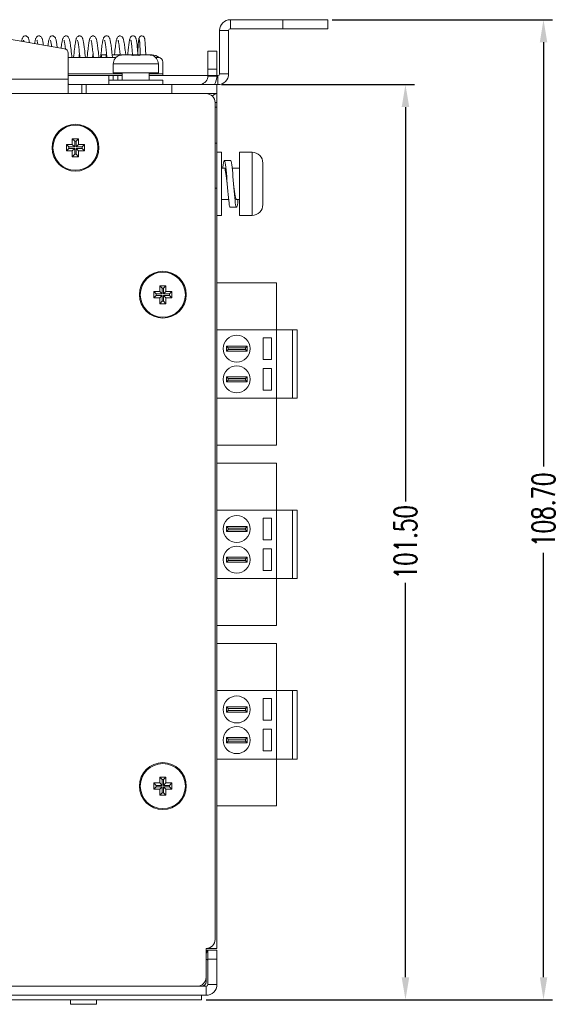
# Model space of a CAD drawing. Extents: x 1967 to 2561, y -57 to 363.
# Tile 5 of 14: x 2266 to 2326, y 179 to 289. Entities that reach past the tile are written whole.
import ezdxf

# ---------------------------------------------------------------- set-up
doc = ezdxf.new("R2010")
doc.units = 0
doc.header["$LTSCALE"] = 15.367
doc.header["$MEASUREMENT"] = 0
doc.layers.get('Defpoints').update_dxf_attribs({"linetype": 'CONTINUOUS', "lineweight": 5})
for name, color, linetype, lineweight in [('02___PRT_ALL_AXES', 7, 'CONTINUOUS', 5), ('23_ALL_GEOM_FEAT', 7, 'CONTINUOUS', 5), ('307228297C-EDXF_CONTIN2158', 7, 'CONTINUOUS', 5), ('3100320300-SDXF_CONTIN2190', 7, 'CONTINUOUS', 5), ('3105460500_DXF_CONTINU2189', 7, 'CONTINUOUS', 5), ('BACK_PLATE_2DXF_CONTIN2191', 7, 'CONTINUOUS', 5), ('BASE-8P_DXF_CONTINUOUS2188', 7, 'CONTINUOUS', 5), ('COVER-8P_DXF_CONTINUOU2160', 7, 'CONTINUOUS', 5), ('DIM', 4, 'CONTINUOUS', 5), ('PANEL-8P_DXF_CONTINUOU2156', 7, 'CONTINUOUS', 5), ('PANEL-8P_DXF_CONTINUOUS_46', 7, 'CONTINUOUS', 5), ('SNAP_DXF_CONTINUOUS_LINE', 7, 'CONTINUOUS', 5), ('SPRING_DXF_CONTINUOUS_LINE', 7, 'CONTINUOUS', 5)]:
    doc.layers.add(name, color=color, linetype=linetype, lineweight=lineweight)
doc.styles.get("Standard").update_dxf_attribs({"font": 'txt.shx', "width": 0.7})
doc.dimstyles.get("Standard").update_dxf_attribs({"dimtxt": 3.157282, "dimasz": 1.5, "dimexe": 5.0292, "dimexo": 1.74625, "dimgap": 0.09, "dimtad": 0, "dimtih": 1, "dimtoh": 1, "dimdec": 4, "dimzin": 0, "dimdsep": 46, "dimtxsty": 'Standard', "dimcen": 2.5146, "dimadec": 0, "dimazin": 0, "dimtfac": 1, "dimtdec": 4, "dimtofl": 0, "dimtmove": 0, "dimatfit": 3, "dimfxl": 0, "dimtolj": 1, "dimtzin": 0, "dimarcsym": 0})

# ---------------------------------------------------------------- blocks, each defined once
blk = doc.blocks.new('*D2')
at = {"layer": 'Defpoints', "color": 0}
for p in [(2287.98, 281.31), (2286.28, 179.81), (2308.9, 179.81)]:
    blk.add_point(p, dxfattribs=at)
at = {"layer": 'DIM', "color": 0, "linetype": 'ByBlock', "lineweight": -2}
for p, q in [((2288.48, 281.31), (2309.9, 281.31)), ((2308.9, 278.81), (2308.9, 235.06)), ((2308.9, 182.31), (2308.9, 226.06)), ((2286.78, 179.81), (2309.9, 179.81))]:
    blk.add_line(p, q, dxfattribs=at)
at = {"layer": 'DIM', "color": 0}
for points in [[(2308.48, 278.81), (2309.32, 278.81), (2308.9, 281.31)], [(2308.48, 182.31), (2309.32, 182.31), (2308.9, 179.81)]]:
    blk.add_solid(points, dxfattribs=at)
at = {"layer": 'DIM', "color": 0, "insert": (2308.9, 230.56), "char_height": 2.5, "attachment_point": 5, "rotation": 90}
blk.add_mtext('\\A1;101.50', dxfattribs=at)
blk = doc.blocks.new('*D3')
at = {"layer": 'Defpoints', "color": 0}
for p in [(2300.28, 288.51), (2324.22, 288.51), (2286.28, 179.81)]:
    blk.add_point(p, dxfattribs=at)
at = {"layer": 'DIM', "color": 0, "linetype": 'ByBlock', "lineweight": -2}
for p, q in [((2300.78, 288.51), (2325.22, 288.51)), ((2324.22, 286.01), (2324.22, 238.95)), ((2324.22, 182.31), (2324.22, 229.37)), ((2286.78, 179.81), (2325.22, 179.81))]:
    blk.add_line(p, q, dxfattribs=at)
at = {"layer": 'DIM', "color": 0}
for points in [[(2323.81, 286.01), (2324.64, 286.01), (2324.22, 288.51)], [(2323.81, 182.31), (2324.64, 182.31), (2324.22, 179.81)]]:
    blk.add_solid(points, dxfattribs=at)
at = {"layer": 'DIM', "color": 0, "insert": (2324.22, 234.16), "char_height": 2.5, "attachment_point": 5, "rotation": 90}
blk.add_mtext('\\A1;108.70', dxfattribs=at)

msp = doc.modelspace()

# ---------------------------------------------------------------- linework, layer by layer
at = {"layer": '02___PRT_ALL_AXES', "color": 7, "linetype": 'Continuous'}
for p, q in [((2278.484, 284.609), (2277.558, 284.609)), ((2280.393, 284.609), (2279.466, 284.609)), ((2276.475, 283.609), (2276.475, 282.609)), ((2281.475, 283.609), (2276.475, 283.609)), ((2281.475, 283.609), (2281.475, 282.609)), ((2281.475, 282.609), (2276.475, 282.609)), ((2277.475, 282.609), (2277.475, 281.809)), ((2280.475, 282.609), (2280.475, 281.809)), ((2286.275, 180.309), (2286.275, 179.809)), ((2286.275, 179.809), (2171.675, 179.809))]:
    msp.add_line(p, q, dxfattribs=at)
for centre in [(2272.275, 274.309), (2281.975, 258.009), (2281.975, 203.509)]:
    msp.add_circle(centre, 2.5, dxfattribs=at)
for centre, start, end in [((2277.475, 283.609), 107.26001, 180), ((2280.475, 283.609), 0, 72.73999)]:
    msp.add_arc(centre, 1, start, end, dxfattribs=at)
at = {"layer": '23_ALL_GEOM_FEAT', "color": 7, "linetype": 'Continuous'}
for p, q in [((2288.475, 273.809), (2287.975, 273.809)), ((2288.475, 266.809), (2288.475, 273.809)), ((2290.475, 273.809), (2290.475, 266.809)), ((2291.875, 273.809), (2290.475, 273.809)), ((2291.875, 273.809), (2291.875, 266.809)), ((2288.475, 272.059), (2288.8, 272.059)), ((2289.5, 272.909), (2288.8, 272.909)), ((2289.672, 272.059), (2290.475, 272.059)), ((2293.075, 268.009), (2293.075, 272.609)), ((2288.475, 268.559), (2289.279, 268.559)), ((2289.45, 267.709), (2290.15, 267.709)), ((2290.15, 268.559), (2290.475, 268.559)), ((2288.475, 266.809), (2287.975, 266.809)), ((2291.875, 266.809), (2290.475, 266.809))]:
    msp.add_line(p, q, dxfattribs=at)
for points in [[(2288.8, 272.909), (2288.768, 272.877), (2288.735, 272.782), (2288.703, 272.626), (2288.67, 272.412), (2288.638, 272.147), (2288.629, 272.059)], [(2289.158, 269.902), (2289.093, 270.716), (2289.06, 271.112), (2289.028, 271.489), (2288.995, 271.837), (2288.963, 272.147), (2288.93, 272.412), (2288.898, 272.626), (2288.865, 272.782), (2288.833, 272.877), (2288.8, 272.909)], [(2288.8, 272.059), (2288.838, 272.031), (2288.874, 271.95), (2288.909, 271.821), (2288.945, 271.646), (2288.982, 271.429), (2289.017, 271.18), (2289.053, 270.905), (2289.089, 270.612), (2289.125, 270.309)], [(2289.858, 269.902), (2289.793, 270.716), (2289.76, 271.112), (2289.728, 271.489), (2289.695, 271.837), (2289.663, 272.147), (2289.63, 272.412), (2289.598, 272.626), (2289.565, 272.782), (2289.533, 272.877), (2289.5, 272.909)], [(2289.45, 267.709), (2289.418, 267.741), (2289.385, 267.836), (2289.353, 267.992), (2289.32, 268.205), (2289.288, 268.47), (2289.255, 268.781), (2289.223, 269.129), (2289.19, 269.505), (2289.158, 269.902)], [(2290.15, 268.559), (2290.113, 268.587), (2290.077, 268.667), (2290.041, 268.797), (2290.005, 268.972), (2289.969, 269.189), (2289.933, 269.438), (2289.897, 269.713), (2289.861, 270.006), (2289.825, 270.309)], [(2290.15, 267.709), (2290.118, 267.741), (2290.085, 267.836), (2290.053, 267.992), (2290.02, 268.205), (2289.988, 268.47), (2289.955, 268.781), (2289.923, 269.129), (2289.89, 269.505), (2289.858, 269.902)], [(2290.322, 268.559), (2290.313, 268.47), (2290.28, 268.205), (2290.248, 267.992), (2290.215, 267.836), (2290.183, 267.741), (2290.15, 267.709)]]:
    msp.add_lwpolyline(points, dxfattribs=at)
for centre, start, end in [((2291.875, 272.609), 0, 90), ((2291.875, 268.009), 270, 0)]:
    msp.add_arc(centre, 1.2, start, end, dxfattribs=at)
at = {"layer": '307228297C-EDXF_CONTIN2158', "color": 7, "linetype": 'Continuous'}
for p, q in [((2271.721, 179.809), (2271.721, 179.309)), ((2274.614, 179.309), (2271.721, 179.309)), ((2274.614, 179.809), (2274.614, 179.309))]:
    msp.add_line(p, q, dxfattribs=at)
at = {"layer": '3100320300-SDXF_CONTIN2190', "color": 7, "linetype": 'Continuous'}
for p, q in [((2277.181, 284.564), (2277.181, 284.565)), ((2277.181, 284.557), (2277.181, 284.564)), ((2277.181, 284.557), (2277.213, 284.562)), ((2277.213, 284.562), (2277.215, 284.562)), ((2277.39, 284.596), (2277.367, 284.592)), ((2277.444, 284.603), (2277.39, 284.596)), ((2277.39, 284.596), (2277.39, 284.596)), ((2277.508, 284.608), (2277.44, 284.603)), ((2277.558, 284.609), (2277.5, 284.607)), ((2278.484, 284.609), (2277.558, 284.609)), ((2278.581, 284.559), (2278.54, 284.566)), ((2278.599, 284.564), (2278.574, 284.567)), ((2278.629, 284.562), (2278.598, 284.564)), ((2278.664, 284.561), (2278.629, 284.562)), ((2278.768, 284.566), (2278.664, 284.561)), ((2278.679, 284.562), (2278.664, 284.561)), ((2278.679, 284.557), (2278.679, 284.562)), ((2279.074, 284.568), (2278.975, 284.569)), ((2279.271, 284.562), (2279.183, 284.566)), ((2279.271, 284.557), (2279.271, 284.562)), ((2279.289, 284.561), (2279.271, 284.562)), ((2279.324, 284.562), (2279.288, 284.561)), ((2279.355, 284.564), (2279.324, 284.562)), ((2279.433, 284.591), (2279.4, 284.572)), ((2279.47, 284.596), (2279.433, 284.591)), ((2279.466, 284.609), (2280.393, 284.609)), ((2280.451, 284.607), (2280.393, 284.609)), ((2280.512, 284.602), (2280.444, 284.608)), ((2280.561, 284.596), (2280.507, 284.603)), ((2280.561, 284.596), (2280.561, 284.596)), ((2280.671, 284.575), (2280.644, 284.581)), ((2280.705, 284.568), (2280.667, 284.576)), ((2280.717, 284.565), (2280.703, 284.568)), ((2280.726, 284.563), (2280.716, 284.566)), ((2280.739, 284.561), (2280.74, 284.561)), ((2280.769, 284.565), (2280.769, 284.557)), ((2275.975, 281.809), (2275.975, 281.309)), ((2281.975, 281.809), (2275.975, 281.809)), ((2281.975, 281.809), (2281.975, 281.309))]:
    msp.add_line(p, q, dxfattribs=at)
for points in [[(2277.224, 284.563), (2277.201, 284.558), (2277.186, 284.556), (2277.181, 284.557)], [(2277.245, 284.568), (2277.231, 284.565), (2277.22, 284.563), (2277.212, 284.561), (2277.211, 284.561)], [(2277.39, 284.596), (2277.341, 284.587), (2277.296, 284.578), (2277.224, 284.563)], [(2277.39, 284.596), (2277.359, 284.591), (2277.332, 284.586), (2277.307, 284.581), (2277.283, 284.576), (2277.245, 284.568)], [(2278.481, 284.596), (2278.482, 284.604), (2278.483, 284.608), (2278.484, 284.609)], [(2278.481, 284.596), (2278.518, 284.591), (2278.551, 284.572)], [(2278.54, 284.566), (2278.508, 284.575), (2278.487, 284.586), (2278.481, 284.596)], [(2278.574, 284.567), (2278.556, 284.571), (2278.546, 284.574), (2278.544, 284.574)], [(2278.679, 284.557), (2278.629, 284.556), (2278.581, 284.559)], [(2278.975, 284.565), (2278.924, 284.565), (2278.873, 284.564), (2278.823, 284.563), (2278.774, 284.561), (2278.726, 284.559), (2278.679, 284.557)], [(2278.975, 284.569), (2278.878, 284.568), (2278.767, 284.566)], [(2279.271, 284.557), (2279.225, 284.559), (2279.178, 284.561), (2279.129, 284.563), (2279.079, 284.564), (2279.028, 284.565), (2278.975, 284.565)], [(2279.271, 284.562), (2279.184, 284.566), (2279.073, 284.568)], [(2279.394, 284.563), (2279.356, 284.558), (2279.315, 284.556), (2279.271, 284.557)], [(2279.396, 284.571), (2279.379, 284.567), (2279.355, 284.564)], [(2279.47, 284.596), (2279.465, 284.587), (2279.45, 284.578), (2279.426, 284.57), (2279.394, 284.563)], [(2279.405, 284.574), (2279.407, 284.574), (2279.406, 284.574), (2279.396, 284.571)], [(2279.466, 284.609), (2279.468, 284.608), (2279.469, 284.604), (2279.47, 284.596)], [(2280.652, 284.579), (2280.631, 284.584), (2280.609, 284.588), (2280.586, 284.592), (2280.561, 284.596)], [(2280.743, 284.559), (2280.712, 284.566), (2280.669, 284.575), (2280.618, 284.586), (2280.561, 284.596)], [(2280.644, 284.581), (2280.618, 284.586), (2280.591, 284.591), (2280.589, 284.591)], [(2280.74, 284.561), (2280.734, 284.562), (2280.726, 284.563)], [(2280.769, 284.557), (2280.738, 284.562), (2280.736, 284.562)], [(2280.769, 284.557), (2280.763, 284.556), (2280.743, 284.559)]]:
    msp.add_lwpolyline(points, dxfattribs=at)
for centre, start, end in [((2277.211, 284.469), 76.61004, 107.09561), ((2278.484, 284.509), 38.04501, 90), ((2279.466, 284.509), 90, 141.93663), ((2280.74, 284.469), 72.90439, 103.39074)]:
    msp.add_arc(centre, 0.1, start, end, dxfattribs=at)
at = {"layer": '3105460500_DXF_CONTINU2189', "color": 7, "linetype": 'Continuous'}
for p, q in [((2271.925, 275.309), (2271.925, 274.659)), ((2272.625, 275.309), (2271.925, 275.309)), ((2271.925, 275.309), (2272.193, 275.041)), ((2272.625, 275.309), (2272.357, 275.041)), ((2272.625, 274.659), (2272.625, 275.309)), ((2271.275, 274.659), (2271.275, 273.959)), ((2271.925, 274.659), (2271.275, 274.659)), ((2271.275, 274.659), (2271.543, 274.391)), ((2271.275, 273.959), (2271.543, 274.227)), ((2271.543, 274.391), (2271.543, 274.227)), ((2272.193, 274.391), (2271.543, 274.391)), ((2271.543, 274.227), (2272.193, 274.227)), ((2271.925, 274.659), (2272.193, 274.391)), ((2271.925, 273.959), (2272.193, 274.227)), ((2272.193, 275.041), (2272.193, 274.391)), ((2272.357, 275.041), (2272.193, 275.041)), ((2272.193, 274.227), (2272.193, 273.577)), ((2272.357, 274.391), (2272.357, 275.041)), ((2272.625, 274.659), (2272.357, 274.391)), ((2273.007, 274.391), (2272.357, 274.391)), ((2272.357, 273.577), (2272.357, 274.227)), ((2272.357, 274.227), (2273.007, 274.227)), ((2272.625, 273.959), (2272.357, 274.227)), ((2273.275, 274.659), (2272.625, 274.659)), ((2273.275, 274.659), (2273.007, 274.391)), ((2273.007, 274.227), (2273.007, 274.391)), ((2273.275, 273.959), (2273.007, 274.227)), ((2273.275, 273.959), (2273.275, 274.659)), ((2271.275, 273.959), (2271.925, 273.959)), ((2271.925, 273.959), (2271.925, 273.309)), ((2271.925, 273.309), (2272.193, 273.577)), ((2271.925, 273.309), (2272.625, 273.309)), ((2272.193, 273.577), (2272.357, 273.577)), ((2272.625, 273.309), (2272.357, 273.577)), ((2272.625, 273.309), (2272.625, 273.959)), ((2272.625, 273.959), (2273.275, 273.959)), ((2281.625, 259.009), (2281.625, 258.359)), ((2282.325, 259.009), (2281.625, 259.009)), ((2281.625, 259.009), (2281.893, 258.741)), ((2282.325, 259.009), (2282.057, 258.741)), ((2282.325, 258.359), (2282.325, 259.009)), ((2280.975, 258.359), (2280.975, 257.659)), ((2281.625, 258.359), (2280.975, 258.359)), ((2280.975, 258.359), (2281.243, 258.091)), ((2280.975, 257.659), (2281.243, 257.927)), ((2281.243, 258.091), (2281.243, 257.927)), ((2281.893, 258.091), (2281.243, 258.091)), ((2281.243, 257.927), (2281.893, 257.927)), ((2281.625, 258.359), (2281.893, 258.091)), ((2281.625, 257.659), (2281.893, 257.927)), ((2281.893, 258.741), (2281.893, 258.091)), ((2282.057, 258.741), (2281.893, 258.741)), ((2281.893, 257.927), (2281.893, 257.277)), ((2282.057, 258.091), (2282.057, 258.741)), ((2282.325, 258.359), (2282.057, 258.091)), ((2282.707, 258.091), (2282.057, 258.091)), ((2282.057, 257.277), (2282.057, 257.927)), ((2282.057, 257.927), (2282.707, 257.927)), ((2282.325, 257.659), (2282.057, 257.927)), ((2282.975, 258.359), (2282.325, 258.359)), ((2282.975, 258.359), (2282.707, 258.091)), ((2282.707, 257.927), (2282.707, 258.091)), ((2282.975, 257.659), (2282.707, 257.927)), ((2282.975, 257.659), (2282.975, 258.359)), ((2280.975, 257.659), (2281.625, 257.659)), ((2281.625, 257.659), (2281.625, 257.009)), ((2281.625, 257.009), (2281.893, 257.277)), ((2281.625, 257.009), (2282.325, 257.009)), ((2281.893, 257.277), (2282.057, 257.277)), ((2282.325, 257.009), (2282.057, 257.277)), ((2282.325, 257.009), (2282.325, 257.659)), ((2282.325, 257.659), (2282.975, 257.659)), ((2281.625, 204.509), (2281.625, 203.859)), ((2282.325, 204.509), (2281.625, 204.509)), ((2281.625, 204.509), (2281.893, 204.241)), ((2281.893, 204.241), (2281.893, 203.591)), ((2282.057, 204.241), (2281.893, 204.241)), ((2282.325, 204.509), (2282.057, 204.241)), ((2282.057, 203.591), (2282.057, 204.241)), ((2282.325, 203.859), (2282.325, 204.509)), ((2280.975, 203.859), (2280.975, 203.159)), ((2281.625, 203.859), (2280.975, 203.859)), ((2280.975, 203.859), (2281.243, 203.591)), ((2280.975, 203.159), (2281.243, 203.427)), ((2280.975, 203.159), (2281.625, 203.159)), ((2281.243, 203.591), (2281.243, 203.427)), ((2281.893, 203.591), (2281.243, 203.591)), ((2281.243, 203.427), (2281.893, 203.427)), ((2281.625, 203.859), (2281.893, 203.591)), ((2281.625, 203.159), (2281.893, 203.427)), ((2281.625, 203.159), (2281.625, 202.509)), ((2281.893, 203.427), (2281.893, 202.777)), ((2282.325, 203.859), (2282.057, 203.591)), ((2282.707, 203.591), (2282.057, 203.591)), ((2282.057, 202.777), (2282.057, 203.427)), ((2282.057, 203.427), (2282.707, 203.427)), ((2282.325, 203.159), (2282.057, 203.427)), ((2282.975, 203.859), (2282.325, 203.859)), ((2282.325, 202.509), (2282.325, 203.159)), ((2282.325, 203.159), (2282.975, 203.159)), ((2282.975, 203.859), (2282.707, 203.591)), ((2282.707, 203.427), (2282.707, 203.591)), ((2282.975, 203.159), (2282.707, 203.427)), ((2282.975, 203.159), (2282.975, 203.859)), ((2281.625, 202.509), (2281.893, 202.777)), ((2281.625, 202.509), (2282.325, 202.509)), ((2281.893, 202.777), (2282.057, 202.777)), ((2282.325, 202.509), (2282.057, 202.777))]:
    msp.add_line(p, q, dxfattribs=at)
at = {"layer": 'BACK_PLATE_2DXF_CONTIN2191', "color": 7, "linetype": 'Continuous'}
for p, q in [((2271.062, 285.284), (2252.775, 288.509)), ((2271.475, 284.792), (2271.475, 280.309)), ((2275.175, 284.609), (2275.175, 284.309)), ((2275.675, 284.609), (2275.675, 284.309)), ((2280.775, 284.609), (2280.775, 284.565)), ((2287.975, 285.009), (2286.975, 285.009)), ((2287.975, 285.009), (2287.975, 282.309)), ((2287.975, 283.009), (2286.975, 283.009)), ((2245.775, 281.909), (2271.475, 281.909)), ((2286.974, 282.255), (2287.972, 282.202)), ((2286.975, 282.309), (2287.975, 282.309)), ((2272.975, 281.309), (2272.975, 280.309)), ((2273.475, 281.309), (2273.475, 280.309)), ((2282.975, 280.309), (2282.975, 281.309)), ((2287.975, 280.309), (2287.975, 281.309))]:
    msp.add_line(p, q, dxfattribs=at)
at = {"layer": 'BACK_PLATE_2DXF_CONTIN2191', "color": 3, "linetype": 'Continuous'}
for p, q in [((2275.175, 284.609), (2275.746, 284.609)), ((2276.35, 284.609), (2277.246, 284.609)), ((2279.466, 284.609), (2278.484, 284.609)), ((2280.775, 284.609), (2280.393, 284.609)), ((2286.975, 285.009), (2286.975, 282.309)), ((2287.975, 281.309), (2271.475, 281.309))]:
    msp.add_line(p, q, dxfattribs=at)
msp.add_lwpolyline([(2271.643, 281.314), (2271.55, 281.334), (2271.494, 281.373)], dxfattribs=at)
at = {"layer": 'BACK_PLATE_2DXF_CONTIN2191', "color": 7, "linetype": 'Continuous'}
for centre, radius, start, end in [((2270.975, 284.792), 0.5, 0, 80), ((2285.975, 282.309), 2, 329.8017, 0)]:
    msp.add_arc(centre, radius, start, end, dxfattribs=at)
at = {"layer": 'BACK_PLATE_2DXF_CONTIN2191', "color": 3, "linetype": 'Continuous'}
for centre, radius, start, end in [((2280.775, 283.409), 1.2, 48.24971, 90), ((2285.975, 282.309), 1, 280.86539, 0)]:
    msp.add_arc(centre, radius, start, end, dxfattribs=at)
at = {"layer": 'BASE-8P_DXF_CONTINUOUS2188', "color": 7, "linetype": 'Continuous'}
for p, q in [((2287.975, 280.309), (2286.775, 280.309)), ((2287.975, 279.309), (2287.775, 279.309)), ((2287.975, 278.809), (2287.775, 278.809)), ((2287.775, 274.809), (2287.975, 274.809)), ((2287.775, 269.809), (2287.975, 269.809)), ((2287.975, 185.509), (2286.775, 185.509))]:
    msp.add_line(p, q, dxfattribs=at)
at = {"layer": 'BASE-8P_DXF_CONTINUOUS2188', "color": 3, "linetype": 'Continuous'}
msp.add_line((2286.775, 181.809), (2286.775, 182.309), dxfattribs=at)
at = {"layer": 'BASE-8P_DXF_CONTINUOUS2188', "color": 7, "linetype": 'Continuous'}
msp.add_lwpolyline([(2287.455, 280.026), (2287.675, 280.218), (2287.975, 280.309)], dxfattribs=at)
msp.add_arc((2287.475, 187.509), 2, 258.34274, 270, dxfattribs=at)
at = {"layer": 'BASE-8P_DXF_CONTINUOUS2188', "color": 3, "linetype": 'Continuous'}
msp.add_arc((2286.275, 181.809), 0.5, 270, 0, dxfattribs=at)
at = {"layer": 'COVER-8P_DXF_CONTINUOU2160', "color": 3, "linetype": 'Continuous'}
for p, q in [((2286.775, 280.309), (2169.975, 280.309)), ((2286.775, 182.309), (2286.775, 185.509)), ((2172.175, 181.309), (2285.775, 181.309))]:
    msp.add_line(p, q, dxfattribs=at)
for centre in [(2272.275, 274.309), (2281.975, 258.009), (2281.975, 203.509)]:
    msp.add_circle(centre, 2.6, dxfattribs=at)
for centre, start, end in [((2286.775, 279.309), 0, 90), ((2286.775, 186.509), 270, 0), ((2285.775, 182.309), 270, 0)]:
    msp.add_arc(centre, 1, start, end, dxfattribs=at)
at = {"layer": 'PANEL-8P_DXF_CONTINUOU2156', "color": 7, "linetype": 'Continuous'}
for p, q in [((2286.901, 185.309), (2286.775, 184.996)), ((2286.947, 185.297), (2286.901, 185.309)), ((2286.975, 185.304), (2286.934, 185.304)), ((2287.975, 185.309), (2286.975, 185.309)), ((2287.975, 185.309), (2287.975, 181.509)), ((2287.975, 184.309), (2286.975, 184.309)), ((2286.775, 181.309), (2286.775, 180.309)), ((2286.975, 181.509), (2287.975, 181.509)), ((2171.175, 180.309), (2286.775, 180.309))]:
    msp.add_line(p, q, dxfattribs=at)
at = {"layer": 'PANEL-8P_DXF_CONTINUOU2156', "color": 3, "linetype": 'Continuous'}
for p, q in [((2286.961, 185.28), (2286.775, 184.893)), ((2286.975, 181.509), (2286.975, 185.309)), ((2171.175, 181.309), (2286.775, 181.309))]:
    msp.add_line(p, q, dxfattribs=at)
for centre, radius, start, end in [((2286.975, 185.495), 1.2, 260.39736, 261.78679), ((2286.775, 184.109), 0.2, 27.33319, 81.78679), ((2286.775, 181.509), 0.2, 270, 0)]:
    msp.add_arc(centre, radius, start, end, dxfattribs=at)
at = {"layer": 'PANEL-8P_DXF_CONTINUOU2156', "color": 7, "linetype": 'Continuous'}
msp.add_arc((2286.775, 181.509), 1.2, 270, 0, dxfattribs=at)
at = {"layer": 'PANEL-8P_DXF_CONTINUOUS_46', "color": 7, "linetype": 'Continuous'}
for p, q in [((2287.975, 280.309), (2287.975, 185.509)), ((2287.775, 186.509), (2287.775, 279.309)), ((2294.578, 259.329), (2287.978, 259.329)), ((2294.578, 241.329), (2294.578, 259.329)), ((2296.878, 254.129), (2287.975, 254.129)), ((2296.378, 246.529), (2296.378, 254.129)), ((2296.878, 246.529), (2296.878, 254.129)), ((2290.756, 252.317), (2289.023, 252.317)), ((2289.023, 252.317), (2289.214, 252.126)), ((2289.023, 252.317), (2289.023, 251.741)), ((2291.327, 252.317), (2290.756, 252.317)), ((2291.327, 252.317), (2291.137, 252.126)), ((2291.327, 251.741), (2291.327, 252.317)), ((2293.127, 253.229), (2294.027, 253.229)), ((2293.127, 253.229), (2293.127, 250.829)), ((2294.027, 253.229), (2294.027, 250.829)), ((2289.023, 251.741), (2289.214, 251.931)), ((2289.023, 251.741), (2290.756, 251.741)), ((2290.622, 252.126), (2289.214, 252.126)), ((2289.214, 252.126), (2289.214, 251.931)), ((2289.214, 251.931), (2290.622, 251.931)), ((2291.137, 252.126), (2290.622, 252.126)), ((2290.622, 251.931), (2291.137, 251.931)), ((2290.756, 251.741), (2291.327, 251.741)), ((2291.137, 251.931), (2291.137, 252.126)), ((2291.327, 251.741), (2291.137, 251.931)), ((2293.127, 250.829), (2294.027, 250.829)), ((2293.127, 247.429), (2293.127, 249.829)), ((2293.127, 249.829), (2294.027, 249.829)), ((2294.027, 247.429), (2294.027, 249.829)), ((2290.756, 248.917), (2289.023, 248.917)), ((2289.023, 248.917), (2289.214, 248.726)), ((2289.023, 248.917), (2289.023, 248.341)), ((2289.023, 248.341), (2289.214, 248.531)), ((2289.023, 248.341), (2290.756, 248.341)), ((2290.622, 248.726), (2289.214, 248.726)), ((2289.214, 248.726), (2289.214, 248.531)), ((2289.214, 248.531), (2290.622, 248.531)), ((2291.137, 248.726), (2290.622, 248.726)), ((2290.622, 248.531), (2291.137, 248.531)), ((2291.327, 248.917), (2290.756, 248.917)), ((2290.756, 248.341), (2291.327, 248.341)), ((2291.327, 248.917), (2291.137, 248.726)), ((2291.137, 248.531), (2291.137, 248.726)), ((2291.327, 248.341), (2291.137, 248.531)), ((2291.327, 248.341), (2291.327, 248.917)), ((2293.127, 247.429), (2294.027, 247.429)), ((2287.975, 246.529), (2296.878, 246.529)), ((2294.578, 241.329), (2287.978, 241.329)), ((2294.578, 239.319), (2287.978, 239.319)), ((2294.578, 221.319), (2294.578, 239.319)), ((2296.878, 234.119), (2287.975, 234.119)), ((2296.378, 226.519), (2296.378, 234.119)), ((2296.878, 226.519), (2296.878, 234.119)), ((2293.127, 233.219), (2294.027, 233.219)), ((2293.127, 233.219), (2293.127, 230.819)), ((2294.027, 233.219), (2294.027, 230.819)), ((2290.756, 232.307), (2289.023, 232.307)), ((2289.023, 232.307), (2289.214, 232.116)), ((2289.023, 232.307), (2289.023, 231.731)), ((2289.023, 231.731), (2289.214, 231.921)), ((2289.023, 231.731), (2290.756, 231.731)), ((2290.622, 232.116), (2289.214, 232.116)), ((2289.214, 232.116), (2289.214, 231.921)), ((2289.214, 231.921), (2290.622, 231.921)), ((2291.137, 232.116), (2290.622, 232.116)), ((2290.622, 231.921), (2291.137, 231.921)), ((2291.327, 232.307), (2290.756, 232.307)), ((2290.756, 231.731), (2291.327, 231.731)), ((2291.327, 232.307), (2291.137, 232.116)), ((2291.137, 231.921), (2291.137, 232.116)), ((2291.327, 231.731), (2291.137, 231.921)), ((2291.327, 231.731), (2291.327, 232.307)), ((2293.127, 230.819), (2294.027, 230.819)), ((2293.127, 227.419), (2293.127, 229.819)), ((2293.127, 229.819), (2294.027, 229.819)), ((2294.027, 227.419), (2294.027, 229.819)), ((2290.756, 228.907), (2289.023, 228.907)), ((2289.023, 228.907), (2289.214, 228.716)), ((2289.023, 228.907), (2289.023, 228.331)), ((2289.023, 228.331), (2289.214, 228.521)), ((2289.023, 228.331), (2290.756, 228.331)), ((2290.622, 228.716), (2289.214, 228.716)), ((2289.214, 228.716), (2289.214, 228.521)), ((2289.214, 228.521), (2290.622, 228.521)), ((2291.137, 228.716), (2290.622, 228.716)), ((2290.622, 228.521), (2291.137, 228.521)), ((2291.327, 228.907), (2290.756, 228.907)), ((2290.756, 228.331), (2291.327, 228.331)), ((2291.327, 228.907), (2291.137, 228.716)), ((2291.137, 228.521), (2291.137, 228.716)), ((2291.327, 228.331), (2291.137, 228.521)), ((2291.327, 228.331), (2291.327, 228.907)), ((2293.127, 227.419), (2294.027, 227.419)), ((2287.975, 226.519), (2296.878, 226.519)), ((2294.578, 221.319), (2287.978, 221.319)), ((2294.578, 219.309), (2287.978, 219.309)), ((2294.578, 201.309), (2294.578, 219.309)), ((2296.878, 214.109), (2287.975, 214.109)), ((2296.378, 206.509), (2296.378, 214.109)), ((2296.878, 206.509), (2296.878, 214.109)), ((2293.127, 213.209), (2294.027, 213.209)), ((2293.127, 213.209), (2293.127, 210.809)), ((2294.027, 213.209), (2294.027, 210.809)), ((2290.756, 212.297), (2289.023, 212.297)), ((2289.023, 212.297), (2289.214, 212.106)), ((2289.023, 212.297), (2289.023, 211.721)), ((2289.023, 211.721), (2289.214, 211.911)), ((2290.622, 212.106), (2289.214, 212.106)), ((2289.214, 212.106), (2289.214, 211.911)), ((2289.214, 211.911), (2290.622, 211.911)), ((2291.137, 212.106), (2290.622, 212.106)), ((2290.622, 211.911), (2291.137, 211.911)), ((2291.327, 212.297), (2290.756, 212.297)), ((2291.327, 212.297), (2291.137, 212.106)), ((2291.137, 211.911), (2291.137, 212.106)), ((2291.327, 211.721), (2291.137, 211.911)), ((2291.327, 211.721), (2291.327, 212.297)), ((2289.023, 211.721), (2290.756, 211.721)), ((2290.756, 211.721), (2291.327, 211.721)), ((2293.127, 210.809), (2294.027, 210.809)), ((2293.127, 207.409), (2293.127, 209.809)), ((2293.127, 209.809), (2294.027, 209.809)), ((2294.027, 207.409), (2294.027, 209.809)), ((2290.756, 208.897), (2289.023, 208.897)), ((2289.023, 208.897), (2289.214, 208.706)), ((2289.023, 208.897), (2289.023, 208.321)), ((2290.622, 208.706), (2289.214, 208.706)), ((2289.214, 208.706), (2289.214, 208.511)), ((2291.137, 208.706), (2290.622, 208.706)), ((2291.327, 208.897), (2290.756, 208.897)), ((2291.327, 208.897), (2291.137, 208.706)), ((2291.137, 208.511), (2291.137, 208.706)), ((2291.327, 208.321), (2291.327, 208.897)), ((2289.023, 208.321), (2289.214, 208.511)), ((2289.023, 208.321), (2290.756, 208.321)), ((2289.214, 208.511), (2290.622, 208.511)), ((2290.622, 208.511), (2291.137, 208.511)), ((2290.756, 208.321), (2291.327, 208.321)), ((2291.327, 208.321), (2291.137, 208.511)), ((2287.975, 206.509), (2296.878, 206.509)), ((2293.127, 207.409), (2294.027, 207.409)), ((2294.578, 201.309), (2287.978, 201.309))]:
    msp.add_line(p, q, dxfattribs=at)
for centre in [(2290.175, 252.029), (2290.175, 248.629), (2290.175, 232.019), (2290.175, 228.619), (2290.175, 212.009), (2290.175, 208.609)]:
    msp.add_circle(centre, 1.5, dxfattribs=at)
at = {"layer": 'SNAP_DXF_CONTINUOUS_LINE', "color": 7, "linetype": 'Continuous'}
for p, q in [((2289.475, 288.509), (2289.475, 287.509)), ((2295.275, 287.509), (2295.275, 288.509)), ((2300.275, 287.509), (2300.275, 288.509)), ((2288.275, 287.309), (2289.275, 287.309)), ((2289.275, 282.509), (2289.275, 287.309)), ((2300.275, 287.509), (2289.475, 287.509)), ((2275.975, 281.809), (2275.975, 282.309)), ((2276.475, 281.809), (2276.475, 282.309)), ((2276.975, 282.309), (2276.975, 281.809)), ((2288.075, 281.309), (2288.075, 282.309)), ((2289.275, 282.509), (2288.275, 282.509)), ((2288.075, 281.309), (2287.975, 281.309))]:
    msp.add_line(p, q, dxfattribs=at)
at = {"layer": 'SNAP_DXF_CONTINUOUS_LINE', "color": 3, "linetype": 'Continuous'}
for p, q in [((2300.275, 288.509), (2289.475, 288.509)), ((2288.275, 282.509), (2288.275, 287.309)), ((2276.766, 284.309), (2271.475, 284.309)), ((2281.475, 284.309), (2281.184, 284.309)), ((2281.975, 283.809), (2281.975, 282.309)), ((2271.475, 282.509), (2277.475, 282.509)), ((2271.475, 282.309), (2277.475, 282.309)), ((2280.475, 282.509), (2281.975, 282.509)), ((2280.475, 282.309), (2286.975, 282.309)), ((2287.975, 282.309), (2288.075, 282.309))]:
    msp.add_line(p, q, dxfattribs=at)
for centre, radius, start, end in [((2289.475, 287.309), 1.2, 90, 180), ((2281.475, 283.809), 0.5, 0, 90), ((2288.075, 282.509), 0.2, 270, 0)]:
    msp.add_arc(centre, radius, start, end, dxfattribs=at)
at = {"layer": 'SNAP_DXF_CONTINUOUS_LINE', "color": 7, "linetype": 'Continuous'}
for centre, radius, start, end in [((2289.475, 287.309), 0.2, 90, 180), ((2288.075, 282.509), 1.2, 270, 0)]:
    msp.add_arc(centre, radius, start, end, dxfattribs=at)
at = {"layer": 'SPRING_DXF_CONTINUOUS_LINE', "color": 7, "linetype": 'Continuous'}
for p, q in [((2271.166, 285.321), (2271.175, 285.243)), ((2279.444, 285.36), (2279.456, 285.119)), ((2272.673, 284.309), (2272.7, 284.57)), ((2272.7, 284.57), (2272.725, 284.803)), ((2274.173, 284.309), (2274.201, 284.576)), ((2274.201, 284.576), (2274.225, 284.803)), ((2274.25, 284.575), (2274.278, 284.309)), ((2275.102, 284.617), (2275.069, 284.309)), ((2275.704, 284.609), (2275.725, 284.803)), ((2276.381, 284.309), (2276.35, 284.605)), ((2277.204, 284.609), (2277.225, 284.803)), ((2277.85, 284.609), (2277.816, 284.919))]:
    msp.add_line(p, q, dxfattribs=at)
for points in [[(2266.725, 286.709), (2266.659, 286.702), (2266.56, 286.664), (2266.484, 286.605), (2266.434, 286.541), (2266.4, 286.477), (2266.373, 286.413), (2266.351, 286.344), (2266.33, 286.267), (2266.311, 286.18), (2266.299, 286.124)], [(2266.508, 286.224), (2266.507, 286.224), (2266.511, 286.216), (2266.52, 286.19), (2266.531, 286.149), (2266.545, 286.094), (2266.548, 286.08)], [(2267.18, 285.969), (2267.177, 285.983), (2267.158, 286.09), (2267.139, 286.186), (2267.119, 286.271), (2267.099, 286.347), (2267.076, 286.415), (2267.05, 286.479), (2267.016, 286.542), (2266.966, 286.605), (2266.892, 286.663), (2266.794, 286.701), (2266.725, 286.709)], [(2268.225, 286.709), (2268.162, 286.703), (2268.067, 286.667), (2267.993, 286.613), (2267.943, 286.554), (2267.908, 286.495), (2267.882, 286.435), (2267.86, 286.373), (2267.84, 286.304), (2267.821, 286.228), (2267.803, 286.143), (2267.785, 286.047), (2267.766, 285.942), (2267.755, 285.868)], [(2268.008, 286.224), (2268.007, 286.224), (2268.01, 286.217), (2268.019, 286.192), (2268.031, 286.152), (2268.044, 286.096), (2268.059, 286.026), (2268.075, 285.943), (2268.092, 285.845), (2268.098, 285.807)], [(2268.721, 285.697), (2268.708, 285.79), (2268.686, 285.93), (2268.665, 286.053), (2268.644, 286.161), (2268.623, 286.255), (2268.602, 286.336), (2268.579, 286.408), (2268.552, 286.474), (2268.518, 286.539), (2268.468, 286.603), (2268.393, 286.662), (2268.294, 286.701), (2268.225, 286.709)], [(2269.725, 286.709), (2269.663, 286.703), (2269.563, 286.665), (2269.485, 286.605), (2269.433, 286.538), (2269.397, 286.471), (2269.369, 286.401), (2269.345, 286.322), (2269.322, 286.233), (2269.3, 286.13), (2269.278, 286.013), (2269.256, 285.879), (2269.234, 285.729), (2269.218, 285.61)], [(2269.508, 286.224), (2269.507, 286.224), (2269.511, 286.215), (2269.521, 286.187), (2269.533, 286.142), (2269.548, 286.082), (2269.563, 286.007), (2269.58, 285.919), (2269.597, 285.818), (2269.614, 285.704), (2269.632, 285.579), (2269.638, 285.536)], [(2270.257, 285.426), (2270.247, 285.508), (2270.225, 285.671), (2270.204, 285.818), (2270.183, 285.95), (2270.162, 286.068), (2270.142, 286.172), (2270.121, 286.264), (2270.1, 286.344), (2270.077, 286.414), (2270.05, 286.479), (2270.015, 286.542), (2269.966, 286.605), (2269.893, 286.662), (2269.795, 286.701), (2269.725, 286.709)], [(2271.225, 286.709), (2271.157, 286.701), (2271.058, 286.663), (2270.983, 286.603), (2270.934, 286.54), (2270.899, 286.476), (2270.872, 286.41), (2270.849, 286.337), (2270.828, 286.255), (2270.807, 286.161), (2270.786, 286.053), (2270.765, 285.932), (2270.743, 285.795), (2270.722, 285.642), (2270.7, 285.474), (2270.684, 285.351)], [(2271.008, 286.224), (2271.013, 286.21), (2271.025, 286.173), (2271.039, 286.118), (2271.055, 286.047), (2271.072, 285.96), (2271.09, 285.858), (2271.108, 285.742), (2271.127, 285.614), (2271.146, 285.474), (2271.166, 285.321)], [(2271.881, 284.309), (2271.862, 284.49), (2271.836, 284.74), (2271.81, 284.973), (2271.786, 285.189), (2271.762, 285.388), (2271.739, 285.569), (2271.716, 285.734), (2271.694, 285.882), (2271.672, 286.015), (2271.65, 286.133), (2271.628, 286.235), (2271.605, 286.323), (2271.581, 286.401), (2271.554, 286.471), (2271.518, 286.538), (2271.466, 286.605), (2271.388, 286.665), (2271.29, 286.702), (2271.225, 286.709)], [(2272.725, 286.709), (2272.659, 286.702), (2272.56, 286.663), (2272.484, 286.604), (2272.433, 286.539), (2272.398, 286.474), (2272.372, 286.408), (2272.349, 286.336), (2272.327, 286.254), (2272.306, 286.159), (2272.285, 286.051), (2272.264, 285.927), (2272.242, 285.786), (2272.22, 285.626), (2272.196, 285.446), (2272.172, 285.246), (2272.147, 285.03), (2272.122, 284.802), (2272.096, 284.566), (2272.069, 284.309)], [(2272.509, 286.222), (2272.508, 286.224), (2272.511, 286.217), (2272.52, 286.19), (2272.532, 286.145), (2272.547, 286.084), (2272.563, 286.006), (2272.581, 285.913), (2272.599, 285.802), (2272.618, 285.675), (2272.638, 285.532), (2272.659, 285.372), (2272.677, 285.224)], [(2273.273, 285.294), (2273.258, 285.42), (2273.239, 285.565), (2273.221, 285.701), (2273.202, 285.827), (2273.184, 285.942), (2273.166, 286.048), (2273.148, 286.143), (2273.129, 286.228), (2273.111, 286.303), (2273.091, 286.372), (2273.069, 286.435), (2273.043, 286.494), (2273.008, 286.553), (2272.959, 286.612), (2272.886, 286.666), (2272.791, 286.702), (2272.725, 286.709)], [(2274.225, 286.709), (2274.158, 286.702), (2274.059, 286.663), (2273.984, 286.604), (2273.934, 286.54), (2273.9, 286.477), (2273.873, 286.412), (2273.851, 286.343), (2273.83, 286.266), (2273.811, 286.18), (2273.791, 286.082), (2273.772, 285.973), (2273.752, 285.851), (2273.732, 285.717), (2273.712, 285.572), (2273.692, 285.417), (2273.672, 285.25), (2273.651, 285.072), (2273.63, 284.882), (2273.608, 284.679), (2273.569, 284.309)], [(2274.008, 286.224), (2274.007, 286.224), (2274.011, 286.216), (2274.02, 286.19), (2274.032, 286.148), (2274.045, 286.092), (2274.061, 286.021), (2274.077, 285.936), (2274.094, 285.837), (2274.111, 285.723), (2274.13, 285.595), (2274.149, 285.455), (2274.168, 285.303), (2274.187, 285.14), (2274.208, 284.964), (2274.228, 284.776), (2274.25, 284.575)], [(2274.881, 284.309), (2274.862, 284.494), (2274.839, 284.706), (2274.818, 284.905), (2274.797, 285.091), (2274.777, 285.266), (2274.757, 285.43), (2274.737, 285.584), (2274.717, 285.726), (2274.698, 285.858), (2274.678, 285.979), (2274.659, 286.087), (2274.639, 286.184), (2274.62, 286.269), (2274.599, 286.345), (2274.577, 286.414), (2274.551, 286.478), (2274.516, 286.541), (2274.466, 286.604), (2274.392, 286.663), (2274.294, 286.701), (2274.225, 286.709)], [(2275.725, 286.709), (2275.659, 286.702), (2275.561, 286.664), (2275.486, 286.607), (2275.436, 286.544), (2275.401, 286.479), (2275.373, 286.412), (2275.35, 286.339), (2275.328, 286.256), (2275.306, 286.161), (2275.285, 286.052), (2275.264, 285.929), (2275.243, 285.789), (2275.22, 285.633), (2275.198, 285.46), (2275.174, 285.269), (2275.15, 285.063), (2275.126, 284.843), (2275.102, 284.617)], [(2275.508, 286.224), (2275.507, 286.224), (2275.511, 286.215), (2275.521, 286.187), (2275.533, 286.142), (2275.548, 286.08), (2275.564, 286.004), (2275.581, 285.912), (2275.599, 285.806), (2275.617, 285.686), (2275.636, 285.553), (2275.655, 285.406), (2275.675, 285.247), (2275.695, 285.074), (2275.716, 284.888), (2275.738, 284.689)], [(2276.35, 284.605), (2276.327, 284.819), (2276.305, 285.019), (2276.284, 285.205), (2276.263, 285.378), (2276.243, 285.538), (2276.223, 285.686), (2276.203, 285.823), (2276.183, 285.949), (2276.163, 286.064), (2276.143, 286.167), (2276.123, 286.257), (2276.102, 286.337), (2276.079, 286.408), (2276.053, 286.473), (2276.018, 286.538), (2275.967, 286.604), (2275.891, 286.664), (2275.792, 286.702), (2275.725, 286.709)], [(2277.225, 286.709), (2277.158, 286.701), (2277.059, 286.663), (2276.985, 286.605), (2276.935, 286.542), (2276.9, 286.478), (2276.874, 286.413), (2276.851, 286.342), (2276.829, 286.262), (2276.808, 286.17), (2276.788, 286.065), (2276.767, 285.947), (2276.746, 285.815), (2276.725, 285.667), (2276.703, 285.502), (2276.681, 285.321), (2276.657, 285.122), (2276.633, 284.906), (2276.601, 284.609)], [(2277.008, 286.224), (2277.007, 286.224), (2277.01, 286.218), (2277.018, 286.196), (2277.029, 286.159), (2277.041, 286.111), (2277.054, 286.051), (2277.069, 285.98), (2277.083, 285.898), (2277.099, 285.806), (2277.114, 285.705), (2277.13, 285.593), (2277.146, 285.472), (2277.163, 285.342), (2277.18, 285.203), (2277.197, 285.055), (2277.215, 284.9), (2277.233, 284.736), (2277.251, 284.569)], [(2277.816, 284.919), (2277.793, 285.127), (2277.77, 285.32), (2277.748, 285.498), (2277.726, 285.661), (2277.705, 285.808), (2277.684, 285.941), (2277.664, 286.059), (2277.643, 286.164), (2277.623, 286.255), (2277.602, 286.336), (2277.579, 286.408), (2277.552, 286.474), (2277.518, 286.538), (2277.469, 286.601), (2277.398, 286.659), (2277.302, 286.699), (2277.225, 286.709)], [(2278.66, 286.709), (2278.598, 286.703), (2278.504, 286.668), (2278.432, 286.613), (2278.384, 286.554), (2278.353, 286.497), (2278.331, 286.443), (2278.312, 286.386), (2278.296, 286.325), (2278.281, 286.258), (2278.266, 286.182), (2278.251, 286.096), (2278.236, 286.001), (2278.221, 285.896), (2278.206, 285.78), (2278.19, 285.654), (2278.174, 285.517), (2278.158, 285.37), (2278.141, 285.21), (2278.123, 285.037), (2278.105, 284.851), (2278.081, 284.609)], [(2278.426, 286.242), (2278.425, 286.244), (2278.425, 286.243), (2278.431, 286.226), (2278.439, 286.194), (2278.449, 286.149), (2278.46, 286.093), (2278.471, 286.025), (2278.483, 285.945), (2278.495, 285.855), (2278.508, 285.755), (2278.52, 285.644), (2278.533, 285.523), (2278.546, 285.392), (2278.559, 285.253), (2278.573, 285.105), (2278.586, 284.949), (2278.6, 284.784), (2278.614, 284.609)], [(2279.214, 284.609), (2279.198, 284.817), (2279.178, 285.047), (2279.159, 285.259), (2279.142, 285.448), (2279.125, 285.617), (2279.108, 285.768), (2279.092, 285.903), (2279.076, 286.023), (2279.06, 286.13), (2279.043, 286.223), (2279.027, 286.304), (2279.01, 286.374), (2278.991, 286.435), (2278.968, 286.494), (2278.936, 286.553), (2278.888, 286.613), (2278.815, 286.668), (2278.723, 286.702), (2278.66, 286.709)], [(2279.638, 286.709), (2279.58, 286.703), (2279.495, 286.674), (2279.426, 286.624), (2279.378, 286.566), (2279.349, 286.511), (2279.332, 286.465), (2279.321, 286.423), (2279.312, 286.38), (2279.303, 286.332), (2279.296, 286.279), (2279.288, 286.218), (2279.28, 286.148), (2279.272, 286.068), (2279.263, 285.979), (2279.255, 285.88), (2279.246, 285.77), (2279.237, 285.65), (2279.228, 285.521), (2279.219, 285.381), (2279.209, 285.232), (2279.189, 284.914)], [(2279.369, 286.294), (2279.369, 286.294), (2279.371, 286.285), (2279.374, 286.267), (2279.378, 286.24), (2279.383, 286.206), (2279.388, 286.165), (2279.393, 286.116), (2279.398, 286.061), (2279.404, 285.998), (2279.409, 285.928), (2279.415, 285.851), (2279.421, 285.767), (2279.426, 285.675), (2279.432, 285.577), (2279.438, 285.472), (2279.444, 285.36)], [(2280.06, 285.042), (2280.053, 285.2), (2280.045, 285.351), (2280.037, 285.493), (2280.03, 285.627), (2280.022, 285.75), (2280.015, 285.863), (2280.007, 285.966), (2280, 286.058), (2279.993, 286.141), (2279.985, 286.213), (2279.978, 286.276), (2279.97, 286.33), (2279.963, 286.378), (2279.954, 286.42), (2279.944, 286.461), (2279.928, 286.506), (2279.9, 286.561), (2279.855, 286.618), (2279.79, 286.668), (2279.708, 286.7), (2279.637, 286.709)], [(2272.677, 285.224), (2272.705, 284.987), (2272.734, 284.721), (2272.762, 284.459), (2272.778, 284.309)], [(2273.381, 284.309), (2273.356, 284.548), (2273.329, 284.804), (2273.3, 285.064), (2273.273, 285.294)], [(2279.456, 285.119), (2279.469, 284.854), (2279.475, 284.713), (2279.479, 284.609)], [(2280.079, 284.609), (2280.075, 284.711), (2280.06, 285.042)], [(2275.738, 284.689), (2275.76, 284.479), (2275.778, 284.309)]]:
    msp.add_lwpolyline(points, dxfattribs=at)

# ---------------------------------------------------------------- dimensions: what is measured, and where the dimension line sits
at = {"layer": 'DIM'}
for base, p1, p2, picture, middle in [((2324.224, 288.509), (2286.275, 179.809), (2300.275, 288.509), '*D3', (2324.224, 234.159)), ((2308.901, 179.809), (2287.975, 281.309), (2286.275, 179.809), '*D2', (2308.901, 230.559))]:
    dim = msp.add_linear_dim(base=base, p1=p1, p2=p2, angle=90, dimstyle='Standard', override={"dimtxt": 2.5, "dimasz": 2.5, "dimexe": 1, "dimexo": 0.5, "dimgap": 1, "dimtih": 0, "dimtoh": 0, "dimdec": 2, "dimcen": 10.701, "dimarcsym": 1}, dxfattribs=at)
    dim.commit()
    dim.dimension.update_dxf_attribs({"geometry": picture, "text_midpoint": middle})

doc.saveas('drawing.dxf')
